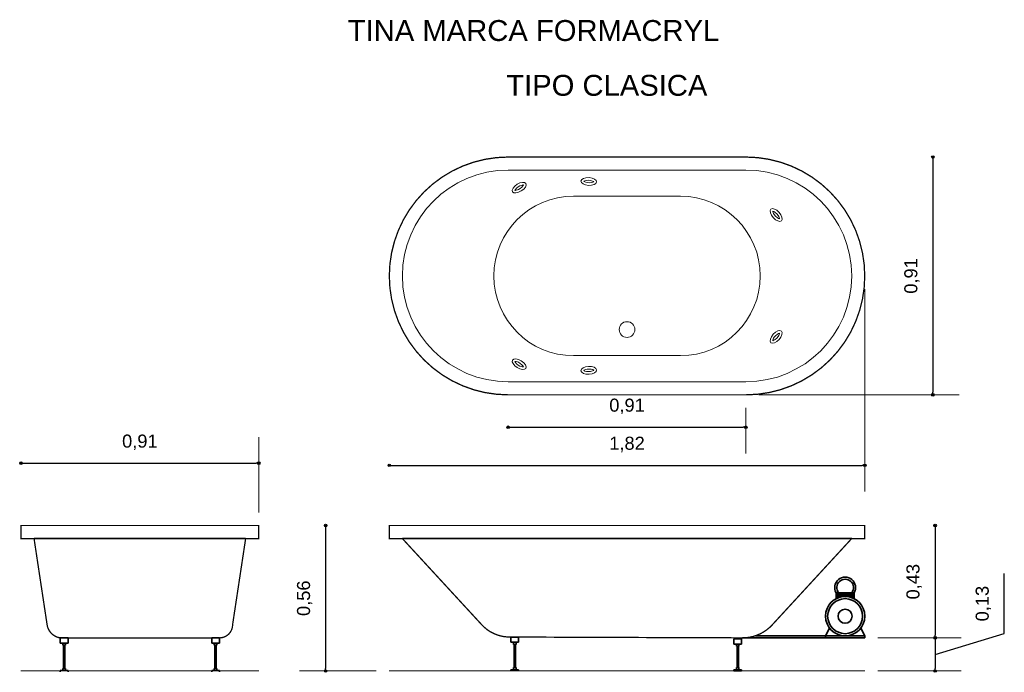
# Model space of a CAD drawing. Extents: x 180.86 to 184.63, y 201.18 to 203.68.
import ezdxf

# ---------------------------------------------------------------- set-up
doc = ezdxf.new("R2010")
doc.units = 0
doc.header["$MEASUREMENT"] = 0
for name, color, linetype, lineweight in [('CONTORNO', 170, 'Continuous', 15), ('cotas', 3, 'Continuous', 13), ('muebles', 2, 'Continuous', 18), ('rotulos', 1, 'Continuous', 25), ('TRAZO', 7, 'Continuous', 35)]:
    doc.layers.add(name, color=color, linetype=linetype, lineweight=lineweight)
doc.styles.add('cotas', font='ARIAL.TTF')
doc.styles.add('rotulo', font='swissko.ttf')
doc.dimstyles.new('ISO-25', dxfattribs={"dimtxt": 2.4, "dimasz": 1, "dimexe": 1.25, "dimexo": 0.625, "dimtad": 1, "dimrnd": 0.0215, "dimtxsty": 'cotas', "dimblk": 'ORIGIN2', "dimcen": 1, "dimazin": 0, "dimtfac": 1, "dimtmove": 0, "dimatfit": 3, "dimldrblk": 'ORIGIN2', "dimfxl": 0, "dimlwe": 0, "dimarcsym": 0})

# ---------------------------------------------------------------- blocks, each defined once
blk = doc.blocks.new('_Origin2')
at = {"color": 0, "lineweight": -2}
blk.add_line((-0.5, 0), (-1, 0), dxfattribs=at)
for radius in [0.5, 0.25]:
    blk.add_circle((0, 0), radius, dxfattribs=at)
blk = doc.blocks.new('*D1')
at = {"layer": 'cotas', "color": 0, "lineweight": 0}
blk.add_line((184.0915, 202.6458), (184.0915, 201.871), dxfattribs=at)
at = {"layer": 'cotas', "color": 0, "lineweight": -2}
blk.add_line((182.2815, 201.971), (184.0815, 201.971), dxfattribs=at)
at = {"layer": 'Defpoints', "color": 0}
for p in [(182.2715, 202.6958), (184.0915, 202.6958), (184.0915, 201.971)]:
    blk.add_point(p, dxfattribs=at)
at = {"layer": 'cotas', "color": 0, "lineweight": -2, "xscale": 0.01, "yscale": 0.01, "zscale": 0.01, "rotation": 180}
blk.add_blockref('_Origin2', (182.2715, 201.971), dxfattribs=at)
at = {"layer": 'cotas', "color": 0, "lineweight": -2, "xscale": 0.01, "yscale": 0.01, "zscale": 0.01}
blk.add_blockref('_Origin2', (184.0915, 201.971), dxfattribs=at)
at = {"layer": 'cotas', "color": 0, "insert": (183.1815, 202.051), "char_height": 0.05, "attachment_point": 5, "style": 'cotas'}
blk.add_mtext('1,82', dxfattribs=at)
blk = doc.blocks.new('*D2')
at = {"layer": 'cotas', "color": 0, "lineweight": 0}
blk.add_line((181.7715, 201.7908), (181.7715, 202.0791), dxfattribs=at)
at = {"layer": 'cotas', "color": 0, "lineweight": -2}
blk.add_line((180.8715, 201.9791), (181.7615, 201.9791), dxfattribs=at)
at = {"layer": 'Defpoints', "color": 0}
for p in [(181.7715, 201.9791), (180.8615, 201.7408), (181.7715, 201.7408)]:
    blk.add_point(p, dxfattribs=at)
at = {"layer": 'cotas', "color": 0, "lineweight": -2, "xscale": 0.01, "yscale": 0.01, "zscale": 0.01, "rotation": 180}
blk.add_blockref('_Origin2', (180.8615, 201.9791), dxfattribs=at)
at = {"layer": 'cotas', "color": 0, "lineweight": -2, "xscale": 0.01, "yscale": 0.01, "zscale": 0.01}
blk.add_blockref('_Origin2', (181.7715, 201.9791), dxfattribs=at)
at = {"layer": 'cotas', "color": 0, "insert": (181.3165, 202.0591), "char_height": 0.05, "attachment_point": 5, "style": 'cotas'}
blk.add_mtext('0,91', dxfattribs=at)
blk = doc.blocks.new('*D3')
at = {"layer": 'cotas', "color": 0, "lineweight": 0}
blk.add_line((183.6365, 202.1908), (183.6365, 202.0166), dxfattribs=at)
at = {"layer": 'cotas', "color": 0, "lineweight": -2}
blk.add_line((182.7365, 202.1166), (183.6265, 202.1166), dxfattribs=at)
at = {"layer": 'Defpoints', "color": 0}
for p in [(182.7265, 202.2408), (183.6365, 202.2408), (183.6365, 202.1166)]:
    blk.add_point(p, dxfattribs=at)
at = {"layer": 'cotas', "color": 0, "lineweight": -2, "xscale": 0.01, "yscale": 0.01, "zscale": 0.01, "rotation": 180}
blk.add_blockref('_Origin2', (182.7265, 202.1166), dxfattribs=at)
at = {"layer": 'cotas', "color": 0, "lineweight": -2, "xscale": 0.01, "yscale": 0.01, "zscale": 0.01}
blk.add_blockref('_Origin2', (183.6365, 202.1166), dxfattribs=at)
at = {"layer": 'cotas', "color": 0, "insert": (183.1815, 202.1967), "char_height": 0.05, "attachment_point": 5, "style": 'cotas'}
blk.add_mtext('0,91', dxfattribs=at)
blk = doc.blocks.new('*D4')
at = {"layer": 'cotas', "color": 0, "lineweight": -2}
blk.add_line((182.0278, 201.7308), (182.0278, 201.194), dxfattribs=at)
at = {"layer": 'cotas', "color": 0, "lineweight": 0}
blk.add_line((182.2215, 201.184), (181.9278, 201.184), dxfattribs=at)
at = {"layer": 'Defpoints', "color": 0}
for p in [(182.2715, 201.7408), (182.0278, 201.184), (182.2715, 201.184)]:
    blk.add_point(p, dxfattribs=at)
at = {"layer": 'cotas', "color": 0, "lineweight": -2, "xscale": 0.01, "yscale": 0.01, "zscale": 0.01}
for p, rotation in [((182.0278, 201.7408), 90), ((182.0278, 201.184), 270)]:
    blk.add_blockref('_Origin2', p, dxfattribs=dict(at, rotation=rotation))
at = {"layer": 'cotas', "color": 0, "insert": (181.9477, 201.4624), "char_height": 0.05, "attachment_point": 5, "rotation": 90, "style": 'cotas'}
blk.add_mtext('0,56', dxfattribs=at)
blk = doc.blocks.new('*D5')
at = {"layer": 'cotas', "color": 0, "lineweight": -2}
blk.add_line((184.3606, 201.7308), (184.3606, 201.3208), dxfattribs=at)
at = {"layer": 'cotas', "color": 0, "lineweight": 0}
blk.add_line((184.1415, 201.3108), (184.4606, 201.3108), dxfattribs=at)
at = {"layer": 'Defpoints', "color": 0}
for p in [(184.0915, 201.7408), (184.0915, 201.3108), (184.3606, 201.3108)]:
    blk.add_point(p, dxfattribs=at)
at = {"layer": 'cotas', "color": 0, "lineweight": -2, "xscale": 0.01, "yscale": 0.01, "zscale": 0.01}
for p, rotation in [((184.3606, 201.7408), 90), ((184.3606, 201.3108), 270)]:
    blk.add_blockref('_Origin2', p, dxfattribs=dict(at, rotation=rotation))
at = {"layer": 'cotas', "color": 0, "insert": (184.2806, 201.5258), "char_height": 0.05, "attachment_point": 5, "rotation": 90, "style": 'cotas'}
blk.add_mtext('0,43', dxfattribs=at)
blk = doc.blocks.new('*D6')
at = {"layer": 'cotas', "color": 0, "lineweight": -2}
for p, q in [((184.6257, 201.327), (184.6257, 201.5568)), ((184.3606, 201.2474), (184.6257, 201.327)), ((184.3606, 201.3008), (184.3606, 201.194))]:
    blk.add_line(p, q, dxfattribs=at)
at = {"layer": 'cotas', "color": 0, "lineweight": 0}
blk.add_line((184.1415, 201.184), (184.4606, 201.184), dxfattribs=at)
at = {"layer": 'Defpoints', "color": 0}
for p in [(184.0915, 201.3108), (184.0915, 201.184), (184.3606, 201.184)]:
    blk.add_point(p, dxfattribs=at)
at = {"layer": 'cotas', "color": 0, "lineweight": -2, "xscale": 0.01, "yscale": 0.01, "zscale": 0.01}
for p, rotation in [((184.3606, 201.3108), 90), ((184.3606, 201.184), 270)]:
    blk.add_blockref('_Origin2', p, dxfattribs=dict(at, rotation=rotation))
at = {"layer": 'cotas', "color": 0, "insert": (184.5457, 201.4419), "char_height": 0.05, "attachment_point": 5, "rotation": 90, "style": 'cotas'}
blk.add_mtext('0,13', dxfattribs=at)
blk = doc.blocks.new('*D7')
at = {"layer": 'cotas', "color": 0, "lineweight": -2}
blk.add_line((184.3525, 203.1408), (184.3525, 202.2508), dxfattribs=at)
at = {"layer": 'cotas', "color": 0, "lineweight": 0}
blk.add_line((183.6865, 202.2408), (184.4525, 202.2408), dxfattribs=at)
at = {"layer": 'Defpoints', "color": 0}
for p in [(183.6365, 203.1508), (183.6365, 202.2408), (184.3525, 202.2408)]:
    blk.add_point(p, dxfattribs=at)
at = {"layer": 'cotas', "color": 0, "lineweight": -2, "xscale": 0.01, "yscale": 0.01, "zscale": 0.01}
for p, rotation in [((184.3525, 203.1508), 90), ((184.3525, 202.2408), 270)]:
    blk.add_blockref('_Origin2', p, dxfattribs=dict(at, rotation=rotation))
at = {"layer": 'cotas', "color": 0, "insert": (184.2725, 202.6958), "char_height": 0.05, "attachment_point": 5, "rotation": 90, "style": 'cotas'}
blk.add_mtext('0,91', dxfattribs=at)

msp = doc.modelspace()

# ---------------------------------------------------------------- linework, layer by layer
at = {"layer": 'CONTORNO'}
for p, q in [((181.7715, 201.184), (180.8615, 201.184)), ((184.0915, 201.184), (182.2715, 201.184))]:
    msp.add_line(p, q, dxfattribs=at)
at = {"layer": 'CONTORNO', "const_width": 0.005}
for points in [[(182.7265, 203.1508), (183.6365, 203.1508, -1), (183.6365, 202.2408), (182.7265, 202.2408, -1), (182.7265, 203.1508, -0.856655)], [(181.6715, 201.3608), (181.7215, 201.6908), (181.7715, 201.6908), (181.7715, 201.7408), (180.8615, 201.7408), (180.8615, 201.6908), (180.9115, 201.6908), (180.9615, 201.3608, 0.328632), (181.0115, 201.3108), (181.6215, 201.3108, 0.414214), (181.6715, 201.3608, 1)], [(183.7376, 201.3608), (184.0415, 201.6908), (184.0915, 201.6908), (184.0915, 201.7408), (182.2715, 201.7408), (182.2715, 201.6908), (182.3215, 201.6908), (182.6255, 201.3608, 0.217157), (182.7366, 201.314), (183.6236, 201.3108, 0.210554), (183.7376, 201.3608, -6.264519)]]:
    msp.add_lwpolyline(points, format="xyb", dxfattribs=at)
at = {"layer": 'muebles'}
for p, q in [((182.7265, 203.1008), (183.6365, 203.1008)), ((182.9765, 203.0008), (183.3865, 203.0008)), ((182.9765, 202.3908), (183.3865, 202.3908)), ((182.7265, 202.2908), (183.6365, 202.2908))]:
    msp.add_line(p, q, dxfattribs=at)
msp.add_circle((183.1815, 202.4908), 0.03, dxfattribs=at)
for centre, radius, start, end in [((182.7265, 202.6958), 0.405, 90, 270), ((183.6365, 202.6958), 0.405, 270, 90), ((182.9765, 202.6958), 0.305, 90, 270), ((183.3865, 202.6958), 0.305, 270, 90)]:
    msp.add_arc(centre, radius, start, end, dxfattribs=at)
for centre, major_axis in [((182.7687, 203.0337), (-0.0255, -0.0158)), ((183.0352, 203.0571), (-0.03, 0.0017)), ((183.7525, 202.929), (-0.02, 0.0224))]:
    msp.add_ellipse(centre, major_axis=major_axis, ratio=0.499229, dxfattribs=at)
at = {"layer": 'muebles', "extrusion": (0, 0, -1)}
for centre, major_axis in [((183.7525, 202.4626), (-0.02, -0.0224)), ((182.7687, 202.358), (-0.0255, 0.0158)), ((183.0352, 202.3345), (-0.03, -0.0017))]:
    msp.add_ellipse(centre, major_axis=major_axis, ratio=0.499229, dxfattribs=at)
at = {"layer": 'muebles'}
for points, knots in [([(183.0545, 203.0561), (183.0529, 203.0576), (183.0479, 203.0602), (183.0315, 203.0633), (183.0188, 203.0605), (183.0158, 203.0582)], [3.676686, 3.676686, 3.676686, 3.676686, 4.456292, 4.456292, 5.748092, 5.748092, 5.748092, 5.748092]), ([(183.0158, 203.0582), (183.0175, 203.0566), (183.0225, 203.0541), (183.0388, 203.051), (183.0515, 203.0538), (183.0545, 203.0561)], [0.535093, 0.535093, 0.535093, 0.535093, 1.314699, 1.314699, 2.6065, 2.6065, 2.6065, 2.6065]), ([(182.7852, 203.0439), (182.7829, 203.0442), (182.7774, 203.0435), (182.7622, 203.0366), (182.7534, 203.027), (182.7522, 203.0234)], [3.676686, 3.676686, 3.676686, 3.676686, 4.456292, 4.456292, 5.748092, 5.748092, 5.748092, 5.748092]), ([(182.7522, 203.0234), (182.7545, 203.0231), (182.7601, 203.0238), (182.7752, 203.0307), (182.784, 203.0403), (182.7852, 203.0439)], [0.535093, 0.535093, 0.535093, 0.535093, 1.314699, 1.314699, 2.6065, 2.6065, 2.6065, 2.6065]), ([(183.7395, 202.9435), (183.7396, 202.9412), (183.7413, 202.9358), (183.7507, 202.9221), (183.7616, 202.9151), (183.7654, 202.9146)], [0.535093, 0.535093, 0.535093, 0.535093, 1.314699, 1.314699, 2.6065, 2.6065, 2.6065, 2.6065]), ([(183.7654, 202.9146), (183.7653, 202.9169), (183.7636, 202.9222), (183.7542, 202.936), (183.7433, 202.943), (183.7395, 202.9435)], [3.676686, 3.676686, 3.676686, 3.676686, 4.456292, 4.456292, 5.748092, 5.748092, 5.748092, 5.748092]), ([(183.7654, 202.4771), (183.7653, 202.4748), (183.7636, 202.4694), (183.7542, 202.4557), (183.7433, 202.4487), (183.7395, 202.4481)], [3.676686, 3.676686, 3.676686, 3.676686, 4.456292, 4.456292, 5.748092, 5.748092, 5.748092, 5.748092]), ([(183.7395, 202.4481), (183.7396, 202.4504), (183.7413, 202.4558), (183.7507, 202.4695), (183.7616, 202.4765), (183.7654, 202.4771)], [0.535093, 0.535093, 0.535093, 0.535093, 1.314699, 1.314699, 2.6065, 2.6065, 2.6065, 2.6065]), ([(182.7522, 202.3682), (182.7545, 202.3685), (182.7601, 202.3678), (182.7752, 202.3609), (182.784, 202.3513), (182.7852, 202.3477)], [0.535093, 0.535093, 0.535093, 0.535093, 1.314699, 1.314699, 2.6065, 2.6065, 2.6065, 2.6065]), ([(182.7852, 202.3477), (182.7829, 202.3474), (182.7774, 202.3482), (182.7622, 202.355), (182.7534, 202.3646), (182.7522, 202.3682)], [3.676686, 3.676686, 3.676686, 3.676686, 4.456292, 4.456292, 5.748092, 5.748092, 5.748092, 5.748092]), ([(183.0158, 202.3334), (183.0175, 202.335), (183.0225, 202.3376), (183.0388, 202.3406), (183.0515, 202.3378), (183.0545, 202.3356)], [0.535093, 0.535093, 0.535093, 0.535093, 1.314699, 1.314699, 2.6065, 2.6065, 2.6065, 2.6065]), ([(183.0545, 202.3356), (183.0529, 202.334), (183.0479, 202.3314), (183.0315, 202.3283), (183.0188, 202.3311), (183.0158, 202.3334)], [3.676686, 3.676686, 3.676686, 3.676686, 4.456292, 4.456292, 5.748092, 5.748092, 5.748092, 5.748092])]:
    msp.add_open_spline(points, degree=3, knots=knots, dxfattribs=at)
at = {"layer": 'TRAZO'}
for p, q in [((180.9115, 201.6908), (181.7215, 201.6908)), ((182.3215, 201.6908), (184.0415, 201.6908)), ((183.9819, 201.4833), (184.0512, 201.4833)), ((183.9819, 201.4833), (183.9819, 201.4603)), ((183.9882, 201.4833), (183.9882, 201.4631)), ((183.9882, 201.4833), (183.9882, 201.4631)), ((183.9942, 201.4833), (183.9942, 201.4654)), ((184.0002, 201.4833), (184.0002, 201.467)), ((184.0062, 201.4833), (184.0062, 201.4681)), ((184.0122, 201.4833), (184.0122, 201.4687)), ((184.0122, 201.4833), (184.0122, 201.4687)), ((184.0182, 201.4833), (184.0182, 201.4688)), ((184.0242, 201.4833), (184.0242, 201.4684)), ((184.0302, 201.4833), (184.0302, 201.4676)), ((184.0362, 201.4833), (184.0362, 201.4662)), ((184.0422, 201.4833), (184.0422, 201.4643)), ((184.0482, 201.4833), (184.0482, 201.4618)), ((184.0512, 201.4833), (184.0512, 201.4603)), ((182.7366, 201.294), (182.7366, 201.314)), ((182.7666, 201.314), (182.7366, 201.314)), ((182.7666, 201.294), (182.7666, 201.314)), ((183.6729, 201.3188), (184.0915, 201.3188)), ((183.9415, 201.3188), (183.957, 201.3482)), ((183.9415, 201.3188), (183.9415, 201.3108)), ((184.0915, 201.3188), (184.076, 201.3482)), ((184.0915, 201.3188), (184.0915, 201.3108)), ((181.0415, 201.3108), (181.0115, 201.3108)), ((181.0115, 201.2908), (181.0115, 201.3108)), ((181.0415, 201.2908), (181.0115, 201.2908)), ((181.0215, 201.2828), (181.0215, 201.2908)), ((181.0315, 201.2828), (181.0215, 201.2828)), ((181.024, 201.1938), (181.024, 201.2828)), ((181.029, 201.1938), (181.029, 201.2828)), ((181.0315, 201.2828), (181.0315, 201.2908)), ((181.0415, 201.2908), (181.0415, 201.3108)), ((181.6215, 201.3108), (181.5915, 201.3108)), ((181.5915, 201.2908), (181.5915, 201.3108)), ((181.6215, 201.2908), (181.5915, 201.2908)), ((181.6015, 201.2828), (181.6015, 201.2908)), ((181.6115, 201.2828), (181.6015, 201.2828)), ((181.604, 201.1938), (181.604, 201.2828)), ((181.609, 201.1938), (181.609, 201.2828)), ((181.6115, 201.2828), (181.6115, 201.2908)), ((181.6215, 201.2908), (181.6215, 201.3108)), ((182.7666, 201.294), (182.7366, 201.294)), ((182.7466, 201.286), (182.7466, 201.294)), ((182.7566, 201.286), (182.7466, 201.286)), ((182.7491, 201.197), (182.7491, 201.286)), ((182.7541, 201.197), (182.7541, 201.286)), ((182.7566, 201.286), (182.7566, 201.294)), ((183.6201, 201.307), (183.5901, 201.307)), ((183.5901, 201.287), (183.5901, 201.307)), ((183.6201, 201.287), (183.5901, 201.287)), ((183.6001, 201.279), (183.6001, 201.287)), ((183.6101, 201.279), (183.6001, 201.279)), ((183.6026, 201.197), (183.6026, 201.279)), ((183.6076, 201.197), (183.6076, 201.279)), ((183.6101, 201.279), (183.6101, 201.287)), ((183.6201, 201.287), (183.6201, 201.307)), ((183.6241, 201.3108), (184.0915, 201.3108)), ((181.0115, 201.1808), (181.0115, 201.1858)), ((181.0415, 201.1858), (181.0115, 201.1858)), ((181.0315, 201.1938), (181.0215, 201.1938)), ((181.0215, 201.1858), (181.0215, 201.1938)), ((181.0315, 201.1858), (181.0315, 201.1938)), ((181.0415, 201.1808), (181.0415, 201.1858)), ((181.5915, 201.1808), (181.5915, 201.1858)), ((181.6215, 201.1858), (181.5915, 201.1858)), ((181.6115, 201.1938), (181.6015, 201.1938)), ((181.6015, 201.1858), (181.6015, 201.1938)), ((181.6115, 201.1858), (181.6115, 201.1938)), ((181.6215, 201.1808), (181.6215, 201.1858)), ((182.7666, 201.189), (182.7366, 201.189)), ((182.7366, 201.184), (182.7366, 201.189)), ((182.7466, 201.189), (182.7466, 201.197)), ((182.7566, 201.197), (182.7466, 201.197)), ((182.7566, 201.189), (182.7566, 201.197)), ((182.7666, 201.184), (182.7666, 201.189)), ((183.5901, 201.184), (183.5901, 201.189)), ((183.6201, 201.189), (183.5901, 201.189)), ((183.6201, 201.184), (183.5901, 201.184)), ((183.6101, 201.197), (183.6001, 201.197)), ((183.6001, 201.189), (183.6001, 201.197)), ((183.6101, 201.189), (183.6101, 201.197)), ((183.6201, 201.184), (183.6201, 201.189))]:
    msp.add_line(p, q, dxfattribs=at)
for radius in [0.075, 0.067, 0.027]:
    msp.add_circle((184.0165, 201.3938), radius, dxfattribs=at)
for radius, start, end in [(0.04, 330, 210), (0.032, 321.3178, 218.6822)]:
    msp.add_arc((184.0165, 201.5033), radius, start, end, dxfattribs=at)

# ---------------------------------------------------------------- texts
at = {"layer": 'rotulos', "style": 'rotulo'}
for s, p in [('TINA MARCA FORMACRYL', (182.1126, 203.595)), ('TIPO CLASICA', (182.7192, 203.3852))]:
    msp.add_text(s, height=0.08, dxfattribs=at).set_placement(p)

# ---------------------------------------------------------------- dimensions: what is measured, and where the dimension line sits
at = {"layer": 'cotas'}
for base, p1, p2, picture, middle in [((184.3525, 202.2408), (183.6365, 203.1508), (183.6365, 202.2408), '*D7', (184.2725, 202.6958)), ((182.0278, 201.184), (182.2715, 201.7408), (182.2715, 201.184), '*D4', (181.9477, 201.4624)), ((184.3606, 201.3108), (184.0915, 201.7408), (184.0915, 201.3108), '*D5', (184.2806, 201.5258)), ((184.3606, 201.184), (184.0915, 201.3108), (184.0915, 201.184), '*D6', (184.5457, 201.377))]:
    dim = msp.add_linear_dim(base=base, p1=p1, p2=p2, angle=90, dimstyle='ISO-25', override={"dimtxt": 0.05, "dimasz": 0.01, "dimexe": 0.1, "dimexo": 0.05, "dimgap": 0.05, "dimrnd": 0.0005, "dimzin": 1, "dimblk1": 'Origin2', "dimblk2": 'Origin2', "dimsah": 1, "dimse1": 1, "dimtmove": 1}, dxfattribs=at)
    dim.commit()
    dim.dimension.update_dxf_attribs({"geometry": picture, "text_midpoint": middle})
for base, p1, p2, picture, middle in [((184.0915, 201.971), (182.2715, 202.6958), (184.0915, 202.6958), '*D1', (183.1815, 202.051)), ((183.6365, 202.1166), (182.7265, 202.2408), (183.6365, 202.2408), '*D3', (183.1815, 202.1967)), ((181.7715, 201.9791), (180.8615, 201.7408), (181.7715, 201.7408), '*D2', (181.3165, 202.0591))]:
    dim = msp.add_linear_dim(base=base, p1=p1, p2=p2, dimstyle='ISO-25', override={"dimtxt": 0.05, "dimasz": 0.01, "dimexe": 0.1, "dimexo": 0.05, "dimgap": 0.05, "dimrnd": 0.0005, "dimzin": 1, "dimblk1": 'Origin2', "dimblk2": 'Origin2', "dimsah": 1, "dimse1": 1, "dimtmove": 1}, dxfattribs=at)
    dim.commit()
    dim.dimension.update_dxf_attribs({"geometry": picture, "text_midpoint": middle})

doc.saveas('drawing.dxf')
